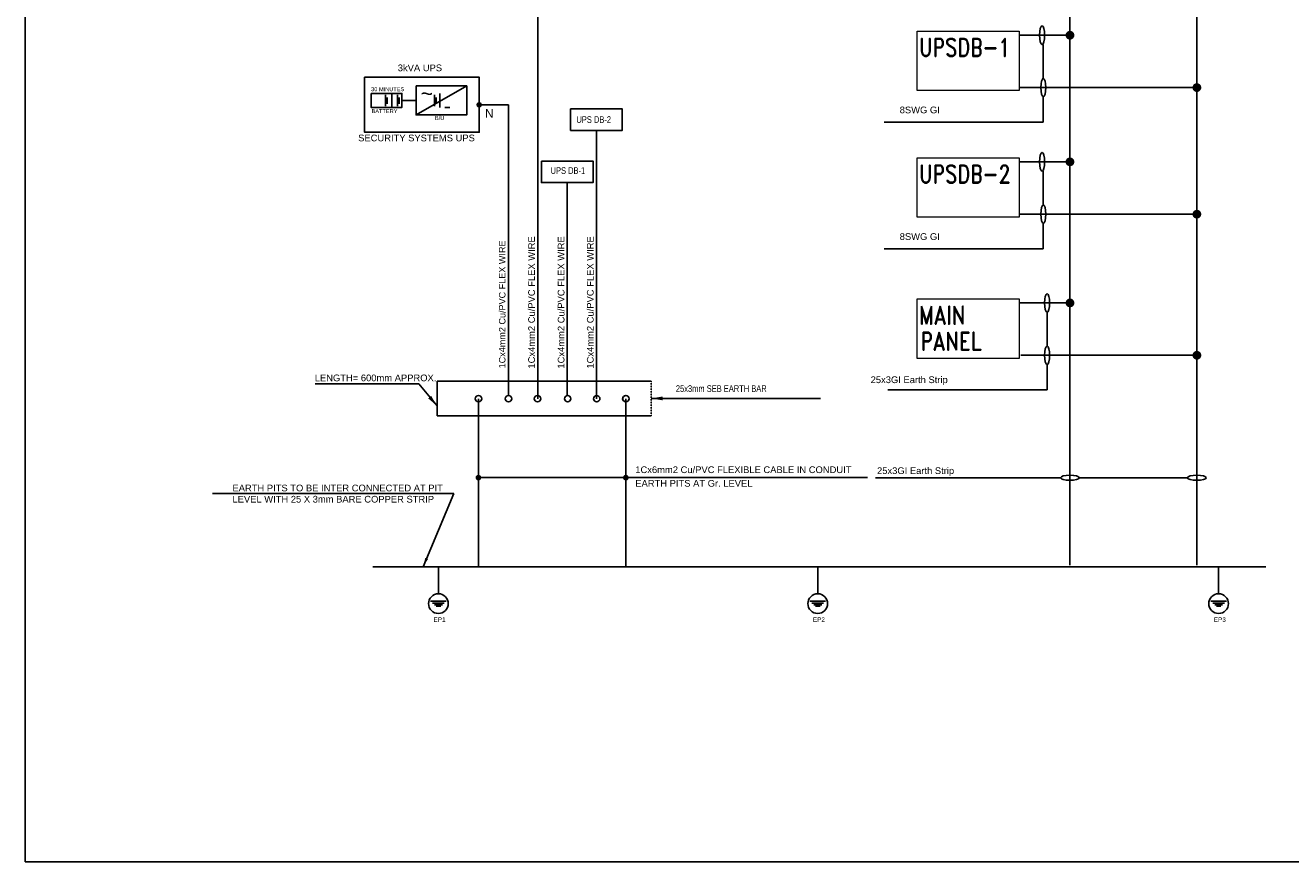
# Model space of a CAD drawing. Header units: inches. Extents: x -1173893 to 32, y -519826 to 109281.
# Tile 1 of 5: x -1173893 to -549745, y -519543 to -106973. Entities that reach past the tile are written whole.
import ezdxf

# ---------------------------------------------------------------- set-up
doc = ezdxf.new("R2010")
doc.units = ezdxf.units.IN
doc.header["$MEASUREMENT"] = 0
doc.linetypes.add('CENTER2', pattern=[1.125, 0.75, -0.125, 0.125, -0.125])
doc.linetypes.add('DASHED', pattern=[0.75, 0.5, -0.25])
doc.layers.add('EAR', color=7, linetype='CENTER2')
doc.layers.add('TEXT', color=7, linetype='Continuous')
doc.styles.add('RD', font='romand.shx')
doc.styles.get("Standard").update_dxf_attribs({"font": 'arial.ttf'})
doc.dimstyles.get("Standard").update_dxf_attribs({"dimtxt": 0.18, "dimasz": 0.18, "dimexe": 0.18, "dimexo": 0.0625, "dimgap": 0.09, "dimtad": 0, "dimtih": 1, "dimtoh": 1, "dimdec": 4, "dimzin": 0, "dimdsep": 46, "dimtxsty": 'Standard', "dimcen": 0.09, "dimadec": 0, "dimazin": 0, "dimtfac": 1, "dimtdec": 4, "dimtofl": 0, "dimtmove": 0, "dimatfit": 3, "dimfxl": 0, "dimtolj": 1, "dimtzin": 0, "dimarcsym": 0})

msp = doc.modelspace()

# ---------------------------------------------------------------- linework, layer by layer
at = {"color": 0}
for p, q in [((-658648, -373343), (-658648, -75188)), ((-596050, -373343), (-596050, -75188)), ((-658648, -111868), (-683617, -111868)), ((-671759, -116454), (-671759, -133109)), ((-596050, -137695), (-683695, -137695)), ((-671759, -142282), (-671759, -154762)), ((-671759, -154762), (-750262, -154762)), ((-658648, -174325), (-683617, -174325)), ((-671759, -178912), (-671759, -195566)), ((-596050, -200153), (-683695, -200153)), ((-671759, -204739), (-671759, -217219)), ((-671759, -217219), (-750262, -217219)), ((-658648, -243922), (-683617, -243922)), ((-669901, -248508), (-669901, -265163)), ((-596050, -269749), (-682884, -269749)), ((-669901, -274336), (-669901, -286816)), ((-669901, -286816), (-748403, -286816)), ((-595968, -323404), (-596050, -323404)), ((-663235, -330156), (-754576, -330156)), ((-600637, -330157), (-654062, -330156))]:
    msp.add_line(p, q, dxfattribs=at)
for p, q in [((-921164, -291144), (-921164, -86349)), ((-956182, -136887), (-981177, -151150)), ((-996174, -141321), (-996174, -146857)), ((-995334, -142579), (-995334, -145683)), ((-993089, -140534), (-993089, -147503)), ((-990294, -141321), (-990294, -146857)), ((-989454, -142579), (-989454, -145683)), ((-972112, -141321), (-972112, -146857)), ((-971272, -142579), (-971272, -145683)), ((-969463, -140534), (-969463, -147503)), ((-981177, -144018), (-988101, -144018)), ((-950006, -146193), (-935487, -146193)), ((-935487, -289543), (-935487, -146193)), ((-892200, -291144), (-892200, -158848)), ((-906580, -289543), (-906580, -184582)), ((-979750, -283892), (-1030980, -283892)), ((-979750, -283892), (-970777, -294755)), ((-979750, -283892), (-970777, -294755)), ((-970747, -282494), (-970747, -299564)), ((-865181, -282494), (-970747, -282494)), ((-950391, -291144), (-950391, -374065)), ((-877673, -291144), (-877673, -374065)), ((-781673, -291029), (-865181, -291029)), ((-970747, -299564), (-865181, -299564)), ((-950391, -330100), (-758539, -330100))]:
    msp.add_line(p, q)
at = {"color": 4, "linetype": 'Continuous'}
for p, q in [((-970155, -374065), (-970155, -387397)), ((-783048, -374065), (-783048, -387397)), ((-585289, -374065), (-585289, -387397)), ((-966302, -391014), (-974059, -391014)), ((-967306, -391975), (-973002, -391975)), ((-968171, -392802), (-972092, -392802)), ((-779194, -391014), (-786952, -391014)), ((-780199, -391975), (-785895, -391975)), ((-781064, -392802), (-784985, -392802)), ((-581435, -391014), (-589193, -391014)), ((-582440, -391975), (-588136, -391975)), ((-583305, -392802), (-587225, -392802)), ((-969007, -393578), (-971286, -393578)), ((-781900, -393578), (-784178, -393578)), ((-584141, -393578), (-586419, -393578))]:
    msp.add_line(p, q, dxfattribs=at)
msp.add_lwpolyline([(-133548, -519543), (-1173893, -519543), (-1173893, 109281), (-133548, 109281)])
at = {"color": 4, "lineweight": 0}
for points in [[(-734013, -109866), (-683695, -109866), (-683695, -139203), (-734013, -139203)], [(-734013, -172323), (-683695, -172323), (-683695, -201661), (-734013, -201661)], [(-734013, -241920), (-683695, -241920), (-683695, -271257), (-734013, -271257)]]:
    msp.add_lwpolyline(points, close=True, dxfattribs=at)
at = {"ltscale": 4, "const_width": 2074}
for points in [[(-659736, -111868, 1), (-657486, -111868, 1)], [(-597138, -137695, 1), (-594888, -137695, 1)], [(-659736, -174325, 1), (-657486, -174325, 1)], [(-597138, -200153, 1), (-594888, -200153, 1)], [(-659736, -243922, 1), (-657486, -243922, 1)], [(-597138, -269749, 1), (-594888, -269749, 1)]]:
    msp.add_lwpolyline(points, format="xyb", close=True, dxfattribs=at)
for points in [[(-1006581, -132630), (-950006, -132630), (-950006, -159757), (-1006581, -159757)], [(-981177, -136887), (-956182, -136887), (-956182, -151150), (-981177, -151150)], [(-1003359, -140534), (-988101, -140534), (-988101, -147503), (-1003359, -147503)], [(-904913, -148239), (-879487, -148239), (-879487, -158848), (-904913, -158848)], [(-919293, -173973), (-893867, -173973), (-893867, -184582), (-919293, -184582)]]:
    msp.add_lwpolyline(points, close=True)
for points, const_width in [([(-950696, -146193, 1), (-949316, -146193, 1)], 1380), ([(-951093, -330100, 1), (-949689, -330100, 1)], 1404), ([(-878375, -330100, 1), (-876971, -330100, 1)], 1404)]:
    msp.add_lwpolyline(points, format="xyb", close=True, dxfattribs=dict(const_width=const_width))
at = {"color": 40, "linetype": 'ByBlock', "const_width": 778}
msp.add_lwpolyline([(-1002533, -374065), (-561873, -374065)], dxfattribs=at)
for centre in [(-950391, -291144), (-935544, -291144), (-921222, -291144), (-906375, -291144), (-892053, -291144), (-877673, -291144), (-877615, -291144)]:
    msp.add_circle(centre, 1601)
at = {"color": 4, "linetype": 'Continuous'}
for centre in [(-970155, -392262), (-783048, -392262), (-585289, -392262)]:
    msp.add_circle(centre, 4865, dxfattribs=at)
at = {"extrusion": (0, 0, -1)}
for centre, major_axis in [((-672365, -111868), (0, 4587)), ((-671759, -137695), (0, 4587)), ((-672365, -174325), (0, 4587)), ((-671759, -200153), (0, 4587)), ((-669901, -243922), (0, 4587)), ((-669901, -269749), (0, 4587)), ((-658648, -330156), (4587, 0)), ((-596050, -330156), (4587, 0))]:
    msp.add_ellipse(centre, major_axis=major_axis, ratio=0.2686792, dxfattribs=at)
for points in [[(-973705, -289781), (-970777, -294755), (-975160, -290999)], [(-859505, -291978), (-865198, -291029), (-859505, -290080)]]:
    msp.add_solid(points)
at = {"color": 4, "linetype": 'Continuous'}
for points in [[(-970370, -386107), (-970155, -387397), (-969940, -386107)], [(-783263, -386107), (-783048, -387397), (-782833, -386107)], [(-585504, -386107), (-585289, -387397), (-585074, -386107)]]:
    msp.add_solid(points, dxfattribs=at)
at = {"layer": 'EAR', "color": 7, "linetype": 'DASHED', "ltscale": 0.001}
msp.add_line((-865181, -299564), (-865181, -282494), dxfattribs=at)

# ---------------------------------------------------------------- texts
for s, height, p in [('3kVA UPS', 3310.3, (-990167, -129623)), ('30 MINUTES', 1986.2, (-1003319, -139475)), ('~', 7508, (-978915, -144333)), ('BATTERY', 1986.2, (-1003122, -150298)), ('-', 7508, (-967523, -150377)), ('N', 4237, (-947194, -152489)), ('8SWG GI', 3310.3, (-742597, -150374)), ('B/U', 1986.2, (-971843, -153666)), ('SECURITY SYSTEMS UPS', 3310.34, (-1009710, -164193)), ('8SWG GI', 3310.3, (-742597, -212831)), ('LENGTH= 600mm APPROX.', 3310.34, (-1031133, -282553)), ('25x3GI Earth Strip', 3310.34, (-756938, -283464)), ('1Cx6mm2 Cu/PVC FLEXIBLE CABLE IN CONDUIT', 3310.34, (-873027, -327855)), ('25x3GI Earth Strip', 3310.34, (-753778, -328323)), ('EARTH PITS AT Gr. LEVEL', 3310.34, (-873027, -334557))]:
    msp.add_text(s, height=height).set_placement(p)
at = {"width": 0.8}
for s, height, p in [('UPS DB-2', 3310.3, (-902059, -155126)), ('UPS DB-1', 3310.3, (-914790, -180269)), ('25x3mm SEB EARTH BAR ', 3310.34, (-853013, -287825))]:
    msp.add_text(s, height=height, dxfattribs=at).set_placement(p)
for height, p in [(3200, (-937053, -276197)), (3310.34, (-922538, -276303)), (3310.34, (-907953, -276303)), (3310.34, (-893573, -276303))]:
    msp.add_text('1Cx4mm2 Cu/PVC FLEX WIRE', height=height, rotation=90).set_placement(p)
at = {"color": 4, "linetype": 'Continuous', "width": 0.8}
for s, p in [('EP1', (-972542, -401265)), ('EP2', (-785434, -401265)), ('EP3', (-587675, -401265))]:
    msp.add_text(s, height=2250, dxfattribs=at).set_placement(p)
at = {"insert": (-1071713, -333565), "char_height": 3310.34, "width": 111759.95, "attachment_point": 1}
msp.add_mtext('EARTH PITS TO BE INTER CONNECTED AT PIT LEVEL WITH 25 X 3mm BARE COPPER STRIP', dxfattribs=at)
at = {"layer": 'TEXT', "color": 7, "lineweight": 0, "style": 'RD', "width": 0.8}
for s, p in [('UPSDB-1', (-733077, -122345)), ('UPSDB-2', (-733077, -184802)), ('MAIN ', (-733077, -254399)), ('PANEL', (-732285, -267300))]:
    msp.add_text(s, height=8910, dxfattribs=at).set_placement(p)

# ---------------------------------------------------------------- leaders
msp.add_leader([(-977656, -374065), (-962458, -337961), (-1081516, -337961)], dimstyle='Standard', override={"dimasz": 4500, "dimgap": 0.09, "dimtad": 0})

doc.saveas('drawing.dxf')
